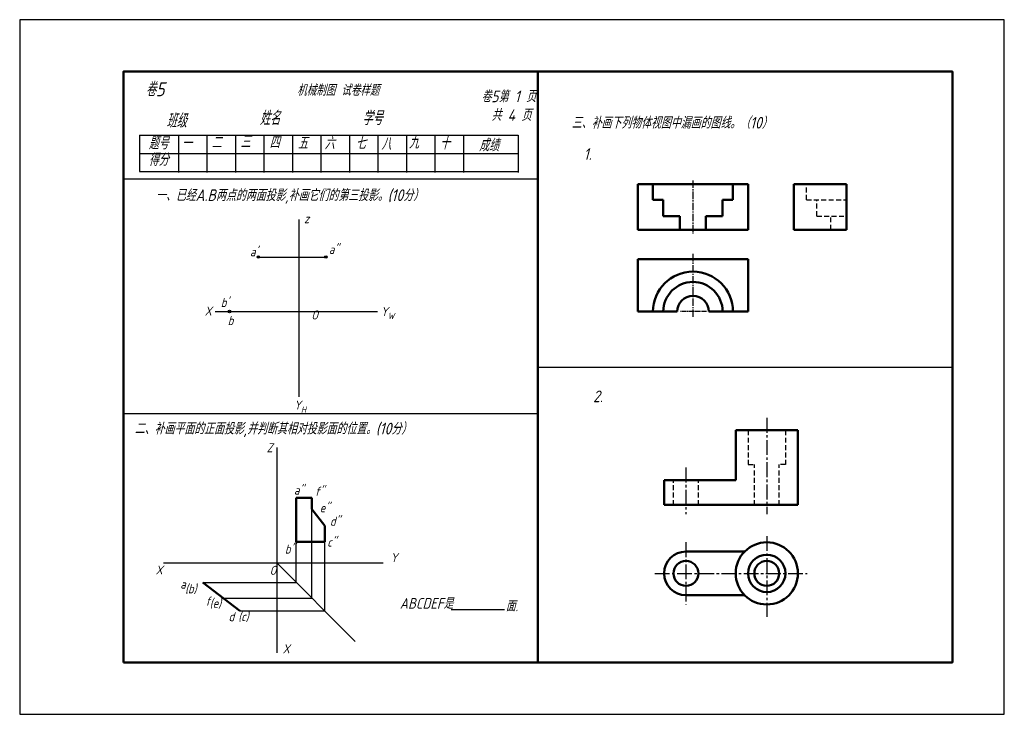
# Model space of a CAD drawing. Header units: millimetres. Extents: x 0 to 380, y 0 to 268.
import ezdxf

# ---------------------------------------------------------------- set-up
doc = ezdxf.new("R2010")
doc.units = ezdxf.units.MM
doc.header["$LTSCALE"] = 0.3
doc.linetypes.add('CENTER2', pattern=[28.575, 19.05, -3.175, 3.175, -3.175])
doc.linetypes.add('DASHED2', pattern=[9.525, 6.35, -3.175])
for name, color, linetype, lineweight in [('16', 5, 'Continuous', 25), ('图层11', 7, 'Continuous', 25), ('图层8', 7, 'Continuous', 25), ('点画线层', 3, 'CENTER2', 25), ('粗实线', 210, 'Continuous', 50), ('粗实线层', 7, 'Continuous', 50)]:
    doc.layers.add(name, color=color, linetype=linetype, lineweight=lineweight)
for name, color, linetype in [('剖面线', 7, 'Continuous'), ('点划线', 91, 'CENTER2'), ('细实线', 7, 'Continuous'), ('虚线', 52, 'DASHED2')]:
    doc.layers.add(name, color=color, linetype=linetype)
doc.styles.add('字母', font='gbeitc.shx', dxfattribs={"height": 5})
doc.styles.add('工程字体', font='gbeitc.shx', dxfattribs={"bigfont": 'gbcbig.shx'})

msp = doc.modelspace()

# ---------------------------------------------------------------- linework, layer by layer
at = {"color": 7}
msp.add_lwpolyline([(0, 0), (380, 0), (380, 268), (0, 268)], close=True, dxfattribs=at)
at = {"layer": '16', "color": 7}
for centre in [(92.11, 176.43), (118.15, 176.43), (80.96, 155.43)]:
    msp.add_circle(centre, 0.49, dxfattribs=at)
at = {"layer": '剖面线', "color": 7}
for p, q in [((112.79, 44.79), (112.79, 79.17)), ((106.75, 50.83), (106.75, 66.55)), ((117.71, 39.86), (117.71, 66.55)), ((99.19, 58.38), (129.48, 28.09)), ((70.67, 50.83), (106.75, 50.83)), ((78.54, 44.79), (112.79, 44.79)), ((84.96, 39.86), (117.71, 39.86)), ((166.51, 40.47), (187.15, 40.47))]:
    msp.add_line(p, q, dxfattribs=at)
at = {"layer": '图层8', "color": 7}
for p, q in [((107.92, 165.17), (107.92, 190.92)), ((92.6, 176.43), (117.66, 176.43)), ((107.92, 122.54), (107.92, 166.46)), ((75.44, 155.43), (80.47, 155.43)), ((81.45, 155.43), (138.05, 155.43)), ((99.19, 102.95), (99.19, 23.73)), ((55.56, 58.38), (140.23, 58.38))]:
    msp.add_line(p, q, dxfattribs=at)
for p in [(92.11, 176.43), (118.15, 176.43), (80.96, 155.43)]:
    msp.add_point(p, dxfattribs=at)
at = {"layer": '点划线', "color": 7}
for p, q in [((288.33, 114.37), (288.33, 77.17)), ((257.13, 95.17), (257.13, 77.17)), ((288.33, 68.77), (288.33, 37.57)), ((257.13, 66.37), (257.13, 42.37)), ((245.13, 54.37), (303.93, 54.37))]:
    msp.add_line(p, q, dxfattribs=at)
at = {"layer": '点画线层', "color": 7, "ltscale": 0.5}
for p, q in [((259.84, 205.95), (259.84, 185.34)), ((259.84, 177.61), (259.84, 153.3))]:
    msp.add_line(p, q, dxfattribs=at)
at = {"layer": '点画线层', "color": 7, "ltscale": 0.3}
msp.add_line((265.02, 155.37), (254.82, 155.37), dxfattribs=at)
at = {"layer": '粗实线', "color": 7}
for p, q in [((200, 248), (200, 20)), ((276.33, 109.57), (300.33, 109.57)), ((276.33, 90.37), (276.33, 109.57)), ((300.33, 80.77), (300.33, 109.57)), ((248.73, 90.37), (276.33, 90.37)), ((248.73, 90.37), (248.73, 80.77)), ((106.75, 66.55), (106.75, 83.51)), ((106.75, 83.51), (112.79, 83.51)), ((112.79, 83.51), (112.79, 79.17)), ((248.73, 80.77), (300.33, 80.77)), ((112.79, 79.17), (117.71, 72.75)), ((117.71, 66.55), (117.71, 72.75)), ((106.75, 66.55), (117.71, 66.55)), ((257.13, 62.77), (279.76, 62.77)), ((70.67, 50.83), (84.96, 39.86)), ((257.13, 45.97), (279.76, 45.97))]:
    msp.add_line(p, q, dxfattribs=at)
msp.add_lwpolyline([(40, 20), (360, 20), (360, 248), (40, 248)], close=True, dxfattribs=at)
for centre, radius in [((288.33, 54.37), 12), ((288.33, 54.37), 7.2), ((257.13, 54.37), 4.8), ((288.33, 54.37), 4.8)]:
    msp.add_circle(centre, radius, dxfattribs=at)
msp.add_arc((257.13, 54.37), 8.4, 90, 270, dxfattribs=at)
at = {"layer": '粗实线层', "color": 7, "ltscale": 0.5}
for p, q in [((238.55, 186.98), (238.55, 204.48)), ((238.55, 204.48), (259.84, 204.48)), ((244.4, 198.51), (244.4, 204.48)), ((281.13, 204.48), (259.84, 204.48)), ((275.28, 198.51), (275.28, 204.48)), ((281.13, 186.98), (281.13, 204.48)), ((298.83, 204.48), (319.09, 204.48)), ((298.83, 186.98), (298.83, 204.48)), ((319.09, 186.98), (319.09, 204.48)), ((248.38, 198.51), (244.4, 198.51)), ((248.38, 192.26), (248.38, 198.51)), ((271.29, 192.26), (271.29, 198.51)), ((271.29, 198.51), (275.28, 198.51)), ((254.82, 192.26), (248.38, 192.26)), ((254.82, 186.98), (254.82, 192.26)), ((264.85, 186.98), (264.85, 192.26)), ((264.85, 192.26), (271.29, 192.26)), ((259.84, 186.98), (238.55, 186.98)), ((259.84, 186.98), (281.13, 186.98)), ((298.83, 186.98), (319.09, 186.98)), ((238.55, 155.37), (238.55, 175.64)), ((238.55, 175.64), (259.84, 175.64)), ((281.13, 175.64), (259.84, 175.64)), ((281.13, 155.37), (281.13, 175.64)), ((253.76, 155.37), (238.55, 155.37)), ((265.91, 155.37), (281.13, 155.37))]:
    msp.add_line(p, q, dxfattribs=at)
for radius in [15.44, 11.45, 6.08]:
    msp.add_arc((259.84, 155.37), radius, 0, 180, dxfattribs=at)
at = {"layer": '细实线', "color": 7}
for p, q in [((46.28, 223.41), (192.39, 223.41)), ((46.28, 223.41), (46.28, 209.41)), ((61.27, 223.41), (61.27, 209.05)), ((72.27, 223.41), (72.27, 209.05)), ((83.27, 223.41), (83.27, 209.05)), ((94.27, 223.41), (94.27, 209.05)), ((105.27, 223.41), (105.27, 209.05)), ((116.27, 223.41), (116.27, 209.05)), ((127.27, 223.41), (127.27, 209.05)), ((138.27, 223.41), (138.27, 209.05)), ((149.27, 223.41), (149.27, 209.05)), ((160.27, 223.41), (160.27, 209.05)), ((171.27, 223.41), (171.27, 209.05)), ((192.39, 223.41), (192.39, 209.05)), ((46.28, 216.41), (192.39, 216.41)), ((46.28, 209.41), (192.39, 209.41)), ((40, 206.6), (200, 206.6)), ((200, 134), (360, 134)), ((40, 116), (200, 116))]:
    msp.add_line(p, q, dxfattribs=at)
at = {"layer": '虚线', "color": 7}
for p, q in [((303.65, 198.51), (303.65, 204.48)), ((303.65, 198.51), (319.09, 198.51)), ((307.64, 192.26), (307.64, 198.51)), ((307.64, 192.26), (319.09, 192.26)), ((313.02, 186.98), (313.02, 192.26)), ((281.13, 109.57), (281.13, 96.37)), ((295.53, 109.57), (295.53, 96.37)), ((281.13, 96.37), (283.53, 96.37)), ((283.53, 80.77), (283.53, 96.37)), ((293.13, 80.77), (293.13, 96.37)), ((295.53, 96.37), (293.13, 96.37)), ((252.33, 80.77), (252.33, 90.37)), ((261.93, 80.77), (261.93, 90.37))]:
    msp.add_line(p, q, dxfattribs=at)

# ---------------------------------------------------------------- texts
at = {"layer": '剖面线', "color": 7, "lineweight": 25, "style": '字母'}
for s, p in [('f', (71.71, 41.93)), ('(e)', (73.37, 41.11))]:
    msp.add_text(s, height=3.5, dxfattribs=at).set_placement(p)
at = {"layer": '剖面线', "color": 7, "style": '工程字体'}
for s, p in [('ABCDEF是', (146.68, 40.7)), ('面.', (187.58, 39.75))]:
    msp.add_text(s, height=4.154, dxfattribs=at).set_placement(p)
at = {"layer": '图层11', "color": 7, "style": '字母'}
for s, p in [('z', (109.76, 189.49)), ("a'", (88.9, 176.71)), ('a"', (119.32, 177.64)), ("b'", (77.61, 157.14)), ('X', (71.42, 153.85)), ('O', (112.56, 152.33)), ('b', (80.28, 150.16)), ('Z', (95.31, 101.09)), ('a"', (105.87, 84.75)), ('f"', (113.94, 84.33)), ('e"', (115.8, 77.93)), ('d"', (119.74, 72.75)), ('b"', (102.35, 62)), ('c"', (118.7, 64.68)), ('Y', (143.13, 58.69)), ('X', (52.46, 53.93)), ('O', (96.47, 53.8)), ('a', (61.98, 48.47)), ('(b)', (63.84, 46.69)), ('d', (80.61, 35.93)), ('(c)', (84.34, 35.93)), ('X', (101.52, 23.52))]:
    msp.add_text(s, height=3.5, dxfattribs=at).set_placement(p)
at = {"layer": '图层11', "color": 7, "char_height": 3.5, "attachment_point": 1, "style": '字母'}
for s, insert, width in [('\\A1;{\\Fgbeitc.shx;Y\\H0.7x;\\S^ W;}', (139.38, 157.15), 12.1356), ('\\A1;{\\Fgbeitc.shx;Y\\H0.7x;\\S^ H;}', (105.87, 121.05), 16.7587)]:
    msp.add_mtext(s, dxfattribs=dict(at, insert=insert, width=width))
at = {"layer": '图层8', "color": 7, "style": '工程字体'}
for s, p in [('一、已经A.B两点的两面投影,补画它们的第三投影。(10分）', (52.55, 198.04)), ('二、补画平面的正面投影,并判断其相对投影面的位置。(10分）', (44.35, 108))]:
    msp.add_text(s, height=4.5, dxfattribs=at).set_placement(p)
at = {"layer": '细实线', "color": 7, "style": '工程字体'}
for s, height, p in [('卷5', 5.4, (48.65, 238.46)), ('   机械制图 试卷样题', 4.32, (100, 238.64)), ('卷5第 1 页', 4.5, (178.15, 236.15)), ('班级', 5.4, (56.62, 226.33)), ('姓名', 5.4, (92.62, 227.33)), ('学号', 5.4, (132.22, 227.33)), ('共 4 页', 4.5, (182.04, 228.95)), ('三、补画下列物体视图中漏画的图线。（10）', 4.5, (213, 226)), ('题号', 4.8, (49.74, 217.99)), ('一', 4.8, (62.57, 217.99)), ('二', 4.8, (74.02, 218.25)), ('三', 4.8, (85.2, 218.52)), ('四', 4.8, (96.38, 218.25)), ('五', 4.8, (107.29, 217.99)), ('六', 4.8, (117.67, 217.99)), ('七', 4.8, (129.65, 217.99)), ('八', 4.8, (139.5, 217.72)), ('九', 4.8, (150.15, 218.25)), ('十', 4.8, (162.13, 217.99)), ('成绩', 4.8, (177.25, 217.21)), ('得分', 4.8, (49.74, 211.6))]:
    msp.add_text(s, height=height, dxfattribs=at).set_placement(p)
at = {"layer": '虚线', "color": 7, "style": '工程字体'}
for s, p in [('1.', (217.66, 213.91)), ('2.', (221.3, 120.43))]:
    msp.add_text(s, height=4.5, dxfattribs=at).set_placement(p)

doc.saveas('drawing.dxf')
